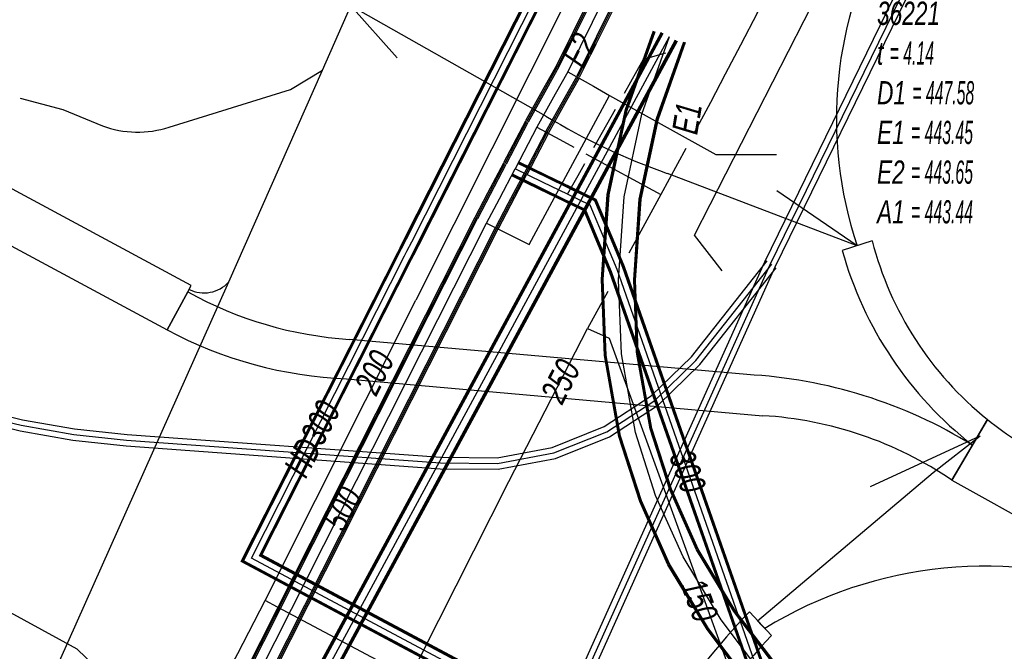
# Model space of a CAD drawing. Header units: metres. Extents: x 2695563 to 2696938, y 1260544 to 1262032.
# Tile 102 of 256: x 2696334 to 2696355, y 1260726 to 1260740. Entities that reach past the tile are written whole.
import ezdxf

# ---------------------------------------------------------------- set-up
doc = ezdxf.new("R2010")
doc.units = ezdxf.units.M
doc.linetypes.add('AUSGEZOGEN', pattern=[0])
for name, color, linetype in [('AW_LK_Ein-Auslauftext', 24, 'AUSGEZOGEN'), ('AW_LK_Haltung', 24, 'AUSGEZOGEN'), ('AW_LK_Normschacht Text', 24, 'AUSGEZOGEN'), ('EW_LK_Trasseabs', 1, 'AUSGEZOGEN'), ('EW_LK_Trasserand', 1, 'AUSGEZOGEN'), ('FM_LK_SW_TRASSEKANTE', 94, 'AUSGEZOGEN'), ('GA_LK_Leitung', 32, 'AUSGEZOGEN'), ('GA_LK_Leitung_Text', 32, 'AUSGEZOGEN'), ('TV_LK_LEITUNG', 92, 'AUSGEZOGEN'), ('WA_LK_Leitung', 171, 'AUSGEZOGEN'), ('WA_LK_Leitung_Text', 171, 'AUSGEZOGEN')]:
    doc.layers.add(name, color=color, linetype=linetype)
doc.styles.add('ARIAL', font='arial.ttf')
pattern_1 = [(0, (2708005, 1273150), (6075, 6075), [6075, -6075]), (90, (2708005, 1273150), (-6075, 6075), [6075, -6075])]

# ---------------------------------------------------------------- blocks, each defined once
blk = doc.blocks.new('COMPLEXOBJECT_1670')
at = {"layer": 'EW_LK_Trasserand', "color": 1, "linetype": 'AUSGEZOGEN', "transparency": 33554687}
for p, q in [((6336.263, 10733.791), (6335.814, 10732.968)), ((6348.395, 10731.996), (6339.771, 10732.76)), ((6339.71, 10731.906), (6348.74, 10731.103)), ((6352.844, 10729.703), (6353.29, 10730.466))]:
    blk.add_line(p, q, dxfattribs=at)
for centre, radius, start, end in [((6340.325, 10741.127), 8.385, 241.0289, 266.215), ((6340.06, 10740.868), 8.969, 241.7421, 267.7626), ((6347.84, 10721.624), 10.387, 58.3496, 86.9357), ((6348.265, 10722.995), 8.122, 55.6814, 86.6465)]:
    blk.add_arc(centre, radius, start, end, dxfattribs=at)
blk = doc.blocks.new('COMPLEXOBJECT_1671')
at = {"layer": 'EW_LK_Trasserand', "color": 1, "linetype": 'AUSGEZOGEN', "transparency": 33554687}
for p, q in [((6351.116, 10734.901), (6350.467, 10734.69)), ((6353.29, 10730.466), (6353.616, 10731.023))]:
    blk.add_line(p, q, dxfattribs=at)
for centre, radius, start, end in [((6358.236, 10736.746), 7.356, 194.5299, 231.0868), ((6358.323, 10736.885), 8.157, 195.6111, 231.9004)]:
    blk.add_arc(centre, radius, start, end, dxfattribs=at)
blk = doc.blocks.new('COMPLEXOBJECT_1681')
at = {"layer": 'EW_LK_Trasserand', "color": 1, "linetype": 'AUSGEZOGEN', "transparency": 33554687}
blk.add_lwpolyline([(6353.616, 10731.023), (6352.844, 10729.703), (6356.853, 10727.472), (6357.543, 10728.713), (6354.297, 10730.535)], dxfattribs=at)
blk.add_arc((6358.242, 10736.76), 7.37, 231.1165, 237.6333, dxfattribs=at)
blk = doc.blocks.new('COMPLEXOBJECT_1683')
at = {"layer": 'EW_LK_Trasserand', "color": 1, "linetype": 'AUSGEZOGEN', "transparency": 33554687}
for p, q in [((6348.928, 10726.33), (6348.451, 10726.844)), ((6346.631, 10724.533), (6343.381, 10719.422)), ((6343.571, 10718.574), (6347.028, 10723.929)), ((6342.032, 10717.947), (6340.47, 10716.567)), ((6339.453, 10715.465), (6340.043, 10715.065))]:
    blk.add_line(p, q, dxfattribs=at)
blk.add_lwpolyline([(6340.924, 10716.017), (6342.333, 10717.262), (6342.504, 10717.413)], dxfattribs=at)
for centre, radius, start, end in [((6359.497, 10716.273), 15.289, 136.258, 147.2985), ((6364.625, 10711.956), 21.284, 137.5195, 145.7688), ((6335.395, 10725.371), 9.958, 311.7945, 323.3149), ((6337.751, 10722.852), 7.224, 311.1499, 323.6819), ((6343.275, 10712.958), 4.57, 127.8549, 146.7393), ((6343.243, 10712.988), 3.815, 127.4297, 147.0067)]:
    blk.add_arc(centre, radius, start, end, dxfattribs=at)
blk = doc.blocks.new('COMPLEXOBJECT_1992')
at = {"layer": 'EW_LK_Trasseabs', "color": 1, "linetype": 'AUSGEZOGEN', "transparency": 33554687}
blk.add_line((6333.549, 10737.755), (6334.408, 10737.397), dxfattribs=at)
blk.add_arc((6335.17, 10739.505), 2.241, 250.1349, 287.8063, dxfattribs=at)
blk = doc.blocks.new('COMPLEXOBJECT_2070')
at = {"layer": 'EW_LK_Trasseabs', "color": 1, "linetype": 'AUSGEZOGEN', "transparency": 33554687}
for p, q in [((6344.034, 10737.611), (6339.802, 10740.007)), ((6350.792, 10734.796), (6346.67, 10736.367))]:
    blk.add_line(p, q, dxfattribs=at)
blk.add_arc((6351.367, 10749.735), 14.169, 238.8322, 250.64, dxfattribs=at)
blk = doc.blocks.new('COMPLEXOBJECT_2072')
at = {"layer": 'EW_LK_Trasseabs', "color": 1, "linetype": 'AUSGEZOGEN', "transparency": 33554687}
blk.add_line((6351.498, 10741.883), (6353.933, 10746.504), dxfattribs=at)
blk.add_arc((6358.992, 10737.558), 8.653, 150.0093, 198.6127, dxfattribs=at)

msp = doc.modelspace()

# ---------------------------------------------------------------- hatches: boundary and pattern name
at = {"layer": 'EW_LK_Trasserand', "lineweight": 18, "transparency": 33554687}
h = msp.add_hatch(dxfattribs=at)
h.set_pattern_fill('MUSTER', color=1, scale=6075, style=0, pattern_type=2)
h.set_pattern_definition(pattern_1)
h.paths.add_polyline_path([(2696331.379, 1260736.936), (2696330.855, 1260735.97), (2696336.784, 1260732.778), (2696337.233, 1260733.601), (2696337.308, 1260733.745)], flags=0)
h = msp.add_hatch(dxfattribs=at)
h.set_pattern_fill('MUSTER', color=1, scale=6075, style=0, pattern_type=2)
h.set_pattern_definition(pattern_1)
h.paths.add_polyline_path([(2696352.086, 1260734.711), (2696351.437, 1260734.5), (2696351.483, 1260734.34), (2696351.533, 1260734.181), (2696351.586, 1260734.023), (2696351.642, 1260733.866), (2696351.702, 1260733.71), (2696351.764, 1260733.556), (2696351.83, 1260733.403), (2696351.899, 1260733.251), (2696351.971, 1260733.101), (2696352.046, 1260732.952), (2696352.124, 1260732.804), (2696352.205, 1260732.659), (2696352.289, 1260732.515), (2696352.376, 1260732.373), (2696352.465, 1260732.232), (2696352.558, 1260732.094), (2696352.653, 1260731.957), (2696352.752, 1260731.822), (2696352.852, 1260731.69), (2696352.956, 1260731.559), (2696353.062, 1260731.431), (2696353.171, 1260731.305), (2696353.283, 1260731.181), (2696353.396, 1260731.059), (2696353.513, 1260730.94), (2696353.632, 1260730.823), (2696353.753, 1260730.708), (2696353.876, 1260730.596), (2696354.002, 1260730.487), (2696354.13, 1260730.38), (2696354.26, 1260730.276), (2696354.586, 1260730.833), (2696354.469, 1260730.929), (2696354.354, 1260731.028), (2696354.242, 1260731.129), (2696354.131, 1260731.232), (2696354.022, 1260731.338), (2696353.916, 1260731.446), (2696353.812, 1260731.556), (2696353.71, 1260731.668), (2696353.611, 1260731.782), (2696353.514, 1260731.898), (2696353.419, 1260732.016), (2696353.327, 1260732.136), (2696353.237, 1260732.258), (2696353.15, 1260732.382), (2696353.065, 1260732.507), (2696352.983, 1260732.635), (2696352.904, 1260732.764), (2696352.827, 1260732.894), (2696352.753, 1260733.026), (2696352.682, 1260733.16), (2696352.613, 1260733.295), (2696352.548, 1260733.431), (2696352.485, 1260733.569), (2696352.425, 1260733.708), (2696352.368, 1260733.848), (2696352.313, 1260733.989), (2696352.262, 1260734.132), (2696352.213, 1260734.275), (2696352.168, 1260734.42), (2696352.125, 1260734.565)], flags=0)
h = msp.add_hatch(dxfattribs=at)
h.set_pattern_fill('MUSTER', color=1, scale=6075, style=0, pattern_type=2)
h.set_pattern_definition(pattern_1)
h.paths.add_polyline_path([(2696349.365, 1260731.806), (2696340.741, 1260732.57), (2696340.622, 1260732.579), (2696340.504, 1260732.589), (2696340.386, 1260732.601), (2696340.268, 1260732.615), (2696340.15, 1260732.63), (2696340.032, 1260732.647), (2696339.915, 1260732.666), (2696339.797, 1260732.686), (2696339.681, 1260732.708), (2696339.564, 1260732.732), (2696339.448, 1260732.758), (2696339.332, 1260732.785), (2696339.217, 1260732.813), (2696339.102, 1260732.843), (2696338.987, 1260732.875), (2696338.873, 1260732.909), (2696338.76, 1260732.944), (2696338.646, 1260732.981), (2696338.534, 1260733.019), (2696338.422, 1260733.059), (2696338.311, 1260733.101), (2696338.2, 1260733.144), (2696338.09, 1260733.188), (2696337.98, 1260733.235), (2696337.871, 1260733.282), (2696337.763, 1260733.332), (2696337.655, 1260733.383), (2696337.549, 1260733.435), (2696337.443, 1260733.489), (2696337.337, 1260733.544), (2696337.233, 1260733.601), (2696336.784, 1260732.778), (2696336.9, 1260732.717), (2696337.017, 1260732.657), (2696337.135, 1260732.599), (2696337.254, 1260732.543), (2696337.374, 1260732.488), (2696337.494, 1260732.436), (2696337.615, 1260732.385), (2696337.737, 1260732.336), (2696337.859, 1260732.288), (2696337.983, 1260732.243), (2696338.107, 1260732.199), (2696338.231, 1260732.157), (2696338.356, 1260732.117), (2696338.482, 1260732.079), (2696338.608, 1260732.042), (2696338.735, 1260732.008), (2696338.862, 1260731.975), (2696338.99, 1260731.944), (2696339.118, 1260731.915), (2696339.247, 1260731.888), (2696339.376, 1260731.863), (2696339.505, 1260731.84), (2696339.634, 1260731.818), (2696339.764, 1260731.799), (2696339.895, 1260731.781), (2696340.025, 1260731.766), (2696340.156, 1260731.752), (2696340.287, 1260731.74), (2696340.418, 1260731.73), (2696340.549, 1260731.722), (2696340.68, 1260731.716), (2696349.71, 1260730.913), (2696349.851, 1260730.903), (2696349.992, 1260730.892), (2696350.133, 1260730.877), (2696350.274, 1260730.86), (2696350.414, 1260730.841), (2696350.554, 1260730.819), (2696350.693, 1260730.795), (2696350.833, 1260730.768), (2696350.971, 1260730.739), (2696351.109, 1260730.708), (2696351.247, 1260730.674), (2696351.384, 1260730.638), (2696351.52, 1260730.599), (2696351.655, 1260730.558), (2696351.79, 1260730.515), (2696351.924, 1260730.469), (2696352.057, 1260730.421), (2696352.19, 1260730.37), (2696352.321, 1260730.318), (2696352.452, 1260730.263), (2696352.581, 1260730.206), (2696352.71, 1260730.146), (2696352.837, 1260730.084), (2696352.963, 1260730.021), (2696353.089, 1260729.954), (2696353.213, 1260729.886), (2696353.335, 1260729.816), (2696353.457, 1260729.743), (2696353.577, 1260729.669), (2696353.696, 1260729.592), (2696353.814, 1260729.513), (2696354.26, 1260730.276), (2696354.117, 1260730.363), (2696353.973, 1260730.447), (2696353.827, 1260730.529), (2696353.68, 1260730.608), (2696353.532, 1260730.686), (2696353.382, 1260730.76), (2696353.231, 1260730.833), (2696353.08, 1260730.903), (2696352.927, 1260730.97), (2696352.773, 1260731.035), (2696352.618, 1260731.098), (2696352.462, 1260731.158), (2696352.305, 1260731.215), (2696352.147, 1260731.27), (2696351.988, 1260731.323), (2696351.829, 1260731.372), (2696351.668, 1260731.42), (2696351.507, 1260731.464), (2696351.345, 1260731.507), (2696351.183, 1260731.546), (2696351.02, 1260731.583), (2696350.856, 1260731.617), (2696350.692, 1260731.649), (2696350.527, 1260731.678), (2696350.362, 1260731.704), (2696350.197, 1260731.728), (2696350.031, 1260731.749), (2696349.865, 1260731.767), (2696349.699, 1260731.783), (2696349.532, 1260731.796)], flags=0)
h = msp.add_hatch(dxfattribs=at)
h.set_pattern_fill('MUSTER', color=1, scale=6075, style=0, pattern_type=2)
h.set_pattern_definition(pattern_1)
h.paths.add_polyline_path([(2696355.267, 1260730.345), (2696355.244, 1260730.36), (2696355.221, 1260730.374), (2696355.199, 1260730.389), (2696355.176, 1260730.404), (2696355.153, 1260730.418), (2696355.131, 1260730.433), (2696355.108, 1260730.448), (2696355.086, 1260730.463), (2696355.064, 1260730.479), (2696355.041, 1260730.494), (2696355.019, 1260730.509), (2696354.997, 1260730.525), (2696354.975, 1260730.54), (2696354.953, 1260730.556), (2696354.931, 1260730.571), (2696354.909, 1260730.587), (2696354.887, 1260730.603), (2696354.865, 1260730.619), (2696354.843, 1260730.635), (2696354.821, 1260730.651), (2696354.8, 1260730.667), (2696354.778, 1260730.683), (2696354.756, 1260730.7), (2696354.735, 1260730.716), (2696354.713, 1260730.733), (2696354.692, 1260730.749), (2696354.671, 1260730.766), (2696354.649, 1260730.782), (2696354.628, 1260730.799), (2696354.607, 1260730.816), (2696354.586, 1260730.833), (2696353.814, 1260729.513), (2696357.823, 1260727.282), (2696358.513, 1260728.523)], flags=0)
h = msp.add_hatch(dxfattribs=at)
h.set_pattern_fill('MUSTER', color=1, scale=6075, style=0, pattern_type=2)
h.set_pattern_definition(pattern_1)
h.paths.add_polyline_path([(2696344.541, 1260718.384), (2696347.998, 1260723.739), (2696348.054, 1260723.821), (2696348.11, 1260723.902), (2696348.167, 1260723.983), (2696348.223, 1260724.064), (2696348.281, 1260724.144), (2696348.338, 1260724.225), (2696348.396, 1260724.305), (2696348.455, 1260724.384), (2696348.514, 1260724.464), (2696348.573, 1260724.543), (2696348.632, 1260724.622), (2696348.692, 1260724.701), (2696348.753, 1260724.779), (2696348.813, 1260724.857), (2696348.874, 1260724.935), (2696348.935, 1260725.012), (2696348.997, 1260725.09), (2696349.059, 1260725.167), (2696349.122, 1260725.243), (2696349.184, 1260725.32), (2696349.248, 1260725.396), (2696349.311, 1260725.471), (2696349.375, 1260725.547), (2696349.439, 1260725.622), (2696349.504, 1260725.697), (2696349.568, 1260725.772), (2696349.634, 1260725.846), (2696349.699, 1260725.92), (2696349.765, 1260725.994), (2696349.831, 1260726.067), (2696349.898, 1260726.14), (2696349.421, 1260726.654), (2696349.356, 1260726.585), (2696349.29, 1260726.516), (2696349.226, 1260726.446), (2696349.162, 1260726.376), (2696349.098, 1260726.306), (2696349.035, 1260726.235), (2696348.972, 1260726.164), (2696348.909, 1260726.092), (2696348.847, 1260726.02), (2696348.786, 1260725.947), (2696348.725, 1260725.875), (2696348.664, 1260725.801), (2696348.604, 1260725.728), (2696348.544, 1260725.654), (2696348.485, 1260725.58), (2696348.426, 1260725.505), (2696348.368, 1260725.43), (2696348.31, 1260725.355), (2696348.252, 1260725.279), (2696348.195, 1260725.203), (2696348.139, 1260725.126), (2696348.083, 1260725.049), (2696348.027, 1260724.972), (2696347.972, 1260724.895), (2696347.918, 1260724.817), (2696347.864, 1260724.739), (2696347.81, 1260724.66), (2696347.757, 1260724.581), (2696347.705, 1260724.502), (2696347.653, 1260724.423), (2696347.601, 1260724.343), (2696344.351, 1260719.232), (2696344.312, 1260719.18), (2696344.273, 1260719.129), (2696344.234, 1260719.078), (2696344.194, 1260719.027), (2696344.154, 1260718.976), (2696344.113, 1260718.926), (2696344.073, 1260718.876), (2696344.032, 1260718.826), (2696343.99, 1260718.776), (2696343.949, 1260718.727), (2696343.907, 1260718.678), (2696343.864, 1260718.629), (2696343.822, 1260718.581), (2696343.779, 1260718.532), (2696343.735, 1260718.484), (2696343.692, 1260718.437), (2696343.648, 1260718.389), (2696343.604, 1260718.342), (2696343.559, 1260718.295), (2696343.514, 1260718.249), (2696343.469, 1260718.203), (2696343.424, 1260718.157), (2696343.378, 1260718.111), (2696343.332, 1260718.066), (2696343.286, 1260718.021), (2696343.239, 1260717.976), (2696343.192, 1260717.932), (2696343.145, 1260717.888), (2696343.098, 1260717.844), (2696343.05, 1260717.8), (2696343.002, 1260717.757), (2696341.44, 1260716.377), (2696341.402, 1260716.347), (2696341.364, 1260716.317), (2696341.326, 1260716.286), (2696341.289, 1260716.254), (2696341.252, 1260716.223), (2696341.216, 1260716.191), (2696341.179, 1260716.158), (2696341.144, 1260716.126), (2696341.108, 1260716.093), (2696341.073, 1260716.059), (2696341.038, 1260716.025), (2696341.004, 1260715.991), (2696340.97, 1260715.956), (2696340.936, 1260715.921), (2696340.903, 1260715.886), (2696340.87, 1260715.85), (2696340.837, 1260715.814), (2696340.805, 1260715.778), (2696340.773, 1260715.741), (2696340.742, 1260715.704), (2696340.711, 1260715.666), (2696340.68, 1260715.629), (2696340.65, 1260715.591), (2696340.62, 1260715.552), (2696340.591, 1260715.514), (2696340.562, 1260715.475), (2696340.533, 1260715.435), (2696340.505, 1260715.396), (2696340.477, 1260715.356), (2696340.45, 1260715.315), (2696340.423, 1260715.275), (2696341.013, 1260714.875), (2696341.036, 1260714.91), (2696341.06, 1260714.945), (2696341.083, 1260714.98), (2696341.108, 1260715.014), (2696341.132, 1260715.048), (2696341.157, 1260715.082), (2696341.183, 1260715.115), (2696341.208, 1260715.149), (2696341.234, 1260715.182), (2696341.261, 1260715.214), (2696341.288, 1260715.247), (2696341.315, 1260715.279), (2696341.342, 1260715.311), (2696341.37, 1260715.342), (2696341.399, 1260715.373), (2696341.427, 1260715.404), (2696341.456, 1260715.435), (2696341.485, 1260715.465), (2696341.515, 1260715.495), (2696341.545, 1260715.524), (2696341.575, 1260715.554), (2696341.605, 1260715.582), (2696341.636, 1260715.611), (2696341.667, 1260715.639), (2696341.699, 1260715.667), (2696341.731, 1260715.695), (2696341.763, 1260715.722), (2696341.795, 1260715.749), (2696341.828, 1260715.775), (2696341.861, 1260715.801), (2696341.894, 1260715.827), (2696343.303, 1260717.072), (2696343.474, 1260717.223), (2696343.512, 1260717.257), (2696343.55, 1260717.291), (2696343.588, 1260717.325), (2696343.626, 1260717.359), (2696343.663, 1260717.394), (2696343.7, 1260717.429), (2696343.737, 1260717.464), (2696343.773, 1260717.5), (2696343.81, 1260717.536), (2696343.846, 1260717.572), (2696343.881, 1260717.608), (2696343.917, 1260717.644), (2696343.952, 1260717.681), (2696343.987, 1260717.718), (2696344.022, 1260717.756), (2696344.056, 1260717.793), (2696344.091, 1260717.831), (2696344.125, 1260717.869), (2696344.158, 1260717.907), (2696344.192, 1260717.946), (2696344.225, 1260717.984), (2696344.258, 1260718.023), (2696344.29, 1260718.062), (2696344.323, 1260718.102), (2696344.355, 1260718.142), (2696344.386, 1260718.181), (2696344.418, 1260718.221), (2696344.449, 1260718.262), (2696344.48, 1260718.302), (2696344.511, 1260718.343)], flags=0)

# ---------------------------------------------------------------- linework, layer by layer
at = {"layer": 'AW_LK_Haltung', "linetype": 'AUSGEZOGEN', "transparency": 33554687}
for p, q in [((2696337.799, 1260721.266), (2696347.512, 1260739.242)), ((2696337.819, 1260721.255), (2696347.532, 1260739.231)), ((2696337.84, 1260721.244), (2696347.552, 1260739.22)), ((2696346.733, 1260737.562), (2696347.338, 1260739.271)), ((2696346.752, 1260737.557), (2696347.356, 1260739.265)), ((2696346.77, 1260737.551), (2696347.375, 1260739.258)), ((2696338.108, 1260721.102), (2696347.82, 1260739.076)), ((2696338.129, 1260721.091), (2696347.84, 1260739.065)), ((2696338.149, 1260721.08), (2696347.86, 1260739.054)), ((2696347.408, 1260737.371), (2696347.997, 1260739.038)), ((2696347.426, 1260737.365), (2696348.016, 1260739.031)), ((2696347.445, 1260737.36), (2696348.034, 1260739.025)), ((2696346.336, 1260735.718), (2696346.733, 1260737.562)), ((2696346.356, 1260735.715), (2696346.752, 1260737.557)), ((2696346.375, 1260735.712), (2696346.77, 1260737.551)), ((2696347.031, 1260735.62), (2696347.408, 1260737.371)), ((2696347.05, 1260735.617), (2696347.426, 1260737.365)), ((2696347.07, 1260735.614), (2696347.445, 1260737.36)), ((2696346.211, 1260733.873), (2696346.336, 1260735.718)), ((2696346.231, 1260733.872), (2696346.356, 1260735.715)), ((2696346.25, 1260733.872), (2696346.375, 1260735.712)), ((2696346.912, 1260733.862), (2696347.031, 1260735.62)), ((2696346.931, 1260733.862), (2696347.05, 1260735.617)), ((2696346.951, 1260733.861), (2696347.07, 1260735.614)), ((2696346.274, 1260732.218), (2696346.211, 1260733.873)), ((2696346.293, 1260732.22), (2696346.231, 1260733.872)), ((2696346.313, 1260732.222), (2696346.25, 1260733.872)), ((2696346.971, 1260732.294), (2696346.912, 1260733.862)), ((2696346.991, 1260732.296), (2696346.931, 1260733.862)), ((2696347.01, 1260732.298), (2696346.951, 1260733.861)), ((2696346.589, 1260730.458), (2696346.274, 1260732.218)), ((2696346.608, 1260730.462), (2696346.293, 1260732.22)), ((2696346.627, 1260730.467), (2696346.313, 1260732.222)), ((2696347.269, 1260730.627), (2696346.971, 1260732.294)), ((2696347.288, 1260730.632), (2696346.991, 1260732.296)), ((2696347.307, 1260730.636), (2696347.01, 1260732.298)), ((2696347.695, 1260729.301), (2696347.269, 1260730.627)), ((2696347.713, 1260729.308), (2696347.288, 1260730.632)), ((2696347.732, 1260729.315), (2696347.307, 1260730.636)), ((2696347.04, 1260729.051), (2696346.589, 1260730.458)), ((2696347.059, 1260729.058), (2696346.608, 1260730.462)), ((2696347.077, 1260729.065), (2696346.627, 1260730.467)), ((2696348.274, 1260727.999), (2696347.695, 1260729.301)), ((2696348.292, 1260728.008), (2696347.713, 1260729.308)), ((2696348.309, 1260728.017), (2696347.732, 1260729.315)), ((2696347.653, 1260727.675), (2696347.04, 1260729.051)), ((2696347.67, 1260727.684), (2696347.059, 1260729.058)), ((2696347.688, 1260727.693), (2696347.077, 1260729.065)), ((2696349.083, 1260726.662), (2696348.274, 1260727.999)), ((2696349.099, 1260726.673), (2696348.292, 1260728.008)), ((2696349.115, 1260726.684), (2696348.309, 1260728.017)), ((2696348.503, 1260726.268), (2696347.653, 1260727.675)), ((2696348.519, 1260726.279), (2696347.67, 1260727.684)), ((2696348.535, 1260726.29), (2696347.688, 1260727.693)), ((2696350.015, 1260725.429), (2696349.083, 1260726.662)), ((2696350.029, 1260725.442), (2696349.099, 1260726.673)), ((2696350.044, 1260725.455), (2696349.115, 1260726.684)), ((2696349.488, 1260724.965), (2696348.503, 1260726.268)), ((2696349.503, 1260724.978), (2696348.519, 1260726.279)), ((2696349.517, 1260724.991), (2696348.535, 1260726.29))]:
    msp.add_line(p, q, dxfattribs=at)
at = {"layer": 'AW_LK_Haltung', "color": 255, "transparency": 33554687}
for p, q in [((2696337.974, 1260721.173), (2696347.686, 1260739.148)), ((2696347.089, 1260737.461), (2696347.686, 1260739.148)), ((2696346.703, 1260735.666), (2696347.089, 1260737.461)), ((2696346.581, 1260733.867), (2696346.703, 1260735.666)), ((2696346.642, 1260732.258), (2696346.581, 1260733.867)), ((2696346.948, 1260730.547), (2696346.642, 1260732.258)), ((2696347.386, 1260729.183), (2696346.948, 1260730.547)), ((2696347.981, 1260727.846), (2696347.386, 1260729.183)), ((2696348.809, 1260726.476), (2696347.981, 1260727.846)), ((2696349.766, 1260725.21), (2696348.809, 1260726.476))]:
    msp.add_line(p, q, dxfattribs=at)
at = {"layer": 'AW_LK_Haltung', "color": 24, "linetype": 'AUSGEZOGEN', "transparency": 33554687}
msp.add_lwpolyline([(2696348.829, 1260734.061), (2696348.233, 1260734.834), (2696356.728, 1260751.501)], dxfattribs=at)
at = {"layer": 'EW_LK_Trasseabs', "color": 1, "linetype": 'AUSGEZOGEN', "transparency": 33554687}
for p, q in [((2696340.153, 1260738.416), (2696340.772, 1260739.817)), ((2696341.778, 1260738.685), (2696340.772, 1260739.817)), ((2696338.124, 1260733.819), (2696340.153, 1260738.416)), ((2696333.593, 1260737.808), (2696334.519, 1260737.565)), ((2696351.762, 1260734.606), (2696350.016, 1260735.796)), ((2696352.047, 1260729.378), (2696354.429, 1260730.478)), ((2696353.408, 1260729.679), (2696354.429, 1260730.478)), ((2696349.6, 1260726.459), (2696353.408, 1260729.679)), ((2696349.676, 1260726.373), (2696349.6, 1260726.459)), ((2696349.676, 1260726.373), (2696349.758, 1260726.291))]:
    msp.add_line(p, q, dxfattribs=at)
for points in [[(2696336.825, 1260737.181), (2696339.464, 1260738), (2696340.153, 1260738.416)], [(2696333.456, 1260723.484), (2696334.45, 1260725.584), (2696338.124, 1260733.819)]]:
    msp.add_lwpolyline(points, dxfattribs=at)
for centre, radius, start, end in [((2696337.582, 1260734.316), 0.735, 244.075, 317.4448), ((2696354.544, 1260718.501), 9.143, 69.7436, 121.562)]:
    msp.add_arc(centre, radius, start, end, dxfattribs=at)
at = {"layer": 'EW_LK_Trasserand', "color": 1, "linetype": 'AUSGEZOGEN', "transparency": 33554687}
msp.add_lwpolyline([(2696331.379, 1260736.936), (2696330.855, 1260735.97), (2696336.784, 1260732.778), (2696337.233, 1260733.601), (2696337.308, 1260733.745), (2696331.379, 1260736.936)], close=True, dxfattribs=at)
at = {"layer": 'FM_LK_SW_TRASSEKANTE', "linetype": 'AUSGEZOGEN', "transparency": 33554687}
for p, q in [((2696349.757, 1260734.253), (2696353.956, 1260742.869)), ((2696349.983, 1260734.147), (2696354.18, 1260742.759)), ((2696340.978, 1260714.724), (2696349.757, 1260734.253)), ((2696348.162, 1260732.194), (2696349.808, 1260734.279)), ((2696341.206, 1260714.622), (2696349.983, 1260734.147)), ((2696348.348, 1260732.026), (2696350.004, 1260734.125)), ((2696347.288, 1260731.342), (2696348.162, 1260732.194)), ((2696347.445, 1260731.146), (2696348.348, 1260732.026)), ((2696346.269, 1260730.678), (2696347.288, 1260731.342)), ((2696332.53, 1260731.101), (2696333.643, 1260730.826)), ((2696346.385, 1260730.455), (2696347.445, 1260731.146)), ((2696332.462, 1260730.861), (2696333.591, 1260730.582)), ((2696333.643, 1260730.826), (2696334.772, 1260730.627)), ((2696334.772, 1260730.627), (2696335.914, 1260730.506)), ((2696345.141, 1260730.225), (2696346.269, 1260730.678)), ((2696333.591, 1260730.582), (2696334.737, 1260730.38)), ((2696335.914, 1260730.506), (2696342.721, 1260730.011)), ((2696345.211, 1260729.983), (2696346.385, 1260730.455)), ((2696334.737, 1260730.38), (2696335.892, 1260730.256)), ((2696335.892, 1260730.256), (2696342.711, 1260729.761)), ((2696343.946, 1260729.999), (2696345.141, 1260730.225)), ((2696342.721, 1260730.011), (2696343.946, 1260729.999)), ((2696343.968, 1260729.749), (2696345.211, 1260729.983)), ((2696342.711, 1260729.761), (2696343.968, 1260729.749))]:
    msp.add_line(p, q, dxfattribs=at)
at = {"layer": 'FM_LK_SW_TRASSEKANTE', "color": 255, "transparency": 33554687}
for p, q in [((2696349.87, 1260734.2), (2696354.068, 1260742.814)), ((2696341.092, 1260714.673), (2696349.87, 1260734.2)), ((2696348.255, 1260732.11), (2696349.906, 1260734.202)), ((2696347.367, 1260731.244), (2696348.255, 1260732.11)), ((2696346.327, 1260730.566), (2696347.367, 1260731.244)), ((2696332.496, 1260730.981), (2696333.617, 1260730.704)), ((2696333.617, 1260730.704), (2696334.755, 1260730.504)), ((2696334.755, 1260730.504), (2696335.903, 1260730.381)), ((2696345.176, 1260730.104), (2696346.327, 1260730.566)), ((2696335.903, 1260730.381), (2696342.716, 1260729.886)), ((2696343.957, 1260729.874), (2696345.176, 1260730.104)), ((2696342.716, 1260729.886), (2696343.957, 1260729.874))]:
    msp.add_line(p, q, dxfattribs=at)
at = {"layer": 'GA_LK_Leitung', "linetype": 'AUSGEZOGEN', "transparency": 33554687}
for p, q in [((2696342.212, 1260734.634), (2696346.129, 1260742.373)), ((2696342.229, 1260734.625), (2696346.154, 1260742.381)), ((2696342.245, 1260734.617), (2696346.178, 1260742.389)), ((2696341.945, 1260734.769), (2696345.73, 1260742.249)), ((2696341.961, 1260734.761), (2696345.754, 1260742.257)), ((2696341.978, 1260734.752), (2696345.779, 1260742.265)), ((2696341.839, 1260734.562), (2696341.945, 1260734.769)), ((2696341.855, 1260734.553), (2696341.961, 1260734.761)), ((2696341.872, 1260734.545), (2696341.978, 1260734.752)), ((2696338.39, 1260727.746), (2696341.788, 1260734.462)), ((2696341.788, 1260734.462), (2696341.838, 1260734.561)), ((2696341.805, 1260734.454), (2696341.855, 1260734.553)), ((2696341.822, 1260734.445), (2696341.872, 1260734.544)), ((2696342.106, 1260734.425), (2696342.212, 1260734.634)), ((2696342.123, 1260734.417), (2696342.229, 1260734.625)), ((2696342.139, 1260734.408), (2696342.245, 1260734.617)), ((2696338.415, 1260727.754), (2696341.805, 1260734.454)), ((2696338.44, 1260727.762), (2696341.822, 1260734.445)), ((2696338.79, 1260727.872), (2696342.056, 1260734.327)), ((2696338.815, 1260727.88), (2696342.073, 1260734.318)), ((2696338.84, 1260727.888), (2696342.09, 1260734.31)), ((2696342.056, 1260734.327), (2696342.106, 1260734.426)), ((2696342.073, 1260734.318), (2696342.123, 1260734.417)), ((2696342.09, 1260734.31), (2696342.14, 1260734.409)), ((2696373.993, 1260709.096), (2696338.79, 1260727.872)), ((2696373.997, 1260709.115), (2696338.815, 1260727.88)), ((2696374.001, 1260709.134), (2696338.84, 1260727.888)), ((2696373.925, 1260708.792), (2696338.39, 1260727.746)), ((2696373.929, 1260708.811), (2696338.415, 1260727.754)), ((2696373.933, 1260708.83), (2696338.44, 1260727.762))]:
    msp.add_line(p, q, dxfattribs=at)
at = {"layer": 'GA_LK_Leitung', "color": 255, "linetype": 'AUSGEZOGEN', "transparency": 33554687}
for p, q in [((2696342.095, 1260734.693), (2696345.954, 1260742.319)), ((2696341.989, 1260734.485), (2696342.095, 1260734.693)), ((2696341.939, 1260734.386), (2696341.989, 1260734.485)), ((2696338.615, 1260727.817), (2696341.939, 1260734.386)), ((2696373.963, 1260708.963), (2696338.615, 1260727.817))]:
    msp.add_line(p, q, dxfattribs=at)
at = {"layer": 'GA_LK_Leitung', "color": 32, "linetype": 'AUSGEZOGEN', "transparency": 33554687}
for p in [(2696346.189, 1260741.419), (2696338.91, 1260726.897)]:
    msp.add_line(p, (2696342.183, 1260733.426), dxfattribs=at)
for points in [[(2696472.06, 1260731.059), (2696412.35, 1260714.68), (2696409.392, 1260713.831), (2696392.357, 1260709.276), (2696373.88, 1260708.356), (2696359.308, 1260716.086), (2696358.798, 1260716.357), (2696358.261, 1260716.642), (2696354.55, 1260718.61), (2696351.53, 1260720.18), (2696339.181, 1260726.752), (2696338.91, 1260726.897)], [(2696335.273, 1260719.91), (2696336.061, 1260721.472), (2696338.175, 1260725.476), (2696338.32, 1260725.75), (2696338.91, 1260726.897)]]:
    msp.add_lwpolyline(points, dxfattribs=at)
at = {"layer": 'TV_LK_LEITUNG', "color": 92, "linetype": 'AUSGEZOGEN', "transparency": 33554687}
msp.add_lwpolyline([(2696232.515, 1260783.301), (2696233.724, 1260782.455), (2696241.25, 1260777.185), (2696289.293, 1260750.789), (2696334.823, 1260725.848), (2696342.548, 1260718.394), (2696338.789, 1260710.585), (2696331.289, 1260697.324), (2696325.628, 1260686.061), (2696334.387, 1260681.552)], dxfattribs=at)
at = {"layer": 'WA_LK_Leitung', "linetype": 'AUSGEZOGEN', "transparency": 33554687}
for p, q in [((2696346.429, 1260740.939), (2696345.225, 1260738.508)), ((2696346.457, 1260740.925), (2696345.253, 1260738.494)), ((2696346.485, 1260740.911), (2696345.281, 1260738.48)), ((2696346.877, 1260740.717), (2696345.673, 1260738.286)), ((2696346.905, 1260740.703), (2696345.701, 1260738.272)), ((2696346.933, 1260740.689), (2696345.729, 1260738.258)), ((2696345.231, 1260738.52), (2696344.96, 1260738.035)), ((2696345.259, 1260738.505), (2696344.988, 1260738.02)), ((2696345.286, 1260738.49), (2696345.015, 1260738.005)), ((2696345.668, 1260738.276), (2696345.397, 1260737.791)), ((2696345.695, 1260738.261), (2696345.424, 1260737.776)), ((2696345.723, 1260738.246), (2696345.452, 1260737.761)), ((2696344.96, 1260738.035), (2696344.562, 1260737.321)), ((2696344.988, 1260738.02), (2696344.59, 1260737.306)), ((2696345.015, 1260738.005), (2696344.617, 1260737.291)), ((2696345.397, 1260737.791), (2696344.999, 1260737.077)), ((2696345.424, 1260737.776), (2696345.026, 1260737.062)), ((2696345.452, 1260737.761), (2696345.054, 1260737.047)), ((2696344.558, 1260737.314), (2696344.087, 1260736.406)), ((2696344.586, 1260737.299), (2696344.115, 1260736.391)), ((2696344.614, 1260737.285), (2696344.143, 1260736.377)), ((2696345.002, 1260737.083), (2696344.531, 1260736.175)), ((2696345.03, 1260737.069), (2696344.559, 1260736.161)), ((2696345.058, 1260737.054), (2696344.587, 1260736.146)), ((2696343.746, 1260735.757), (2696344.088, 1260736.407)), ((2696343.774, 1260735.742), (2696344.116, 1260736.392)), ((2696343.801, 1260735.728), (2696344.143, 1260736.378)), ((2696345.002, 1260736.099), (2696344.394, 1260736.394)), ((2696345.011, 1260736.116), (2696344.402, 1260736.411)), ((2696345.019, 1260736.133), (2696344.411, 1260736.428)), ((2696344.189, 1260735.524), (2696344.531, 1260736.174)), ((2696344.216, 1260735.51), (2696344.558, 1260736.16)), ((2696344.244, 1260735.495), (2696344.586, 1260736.145)), ((2696344.871, 1260735.829), (2696344.263, 1260736.124)), ((2696344.879, 1260735.846), (2696344.272, 1260736.141)), ((2696344.888, 1260735.863), (2696344.28, 1260736.158)), ((2696345.53, 1260735.842), (2696345.002, 1260736.099)), ((2696345.539, 1260735.859), (2696345.011, 1260736.116)), ((2696345.547, 1260735.876), (2696345.019, 1260736.133)), ((2696343.469, 1260735.229), (2696343.746, 1260735.757)), ((2696343.497, 1260735.214), (2696343.774, 1260735.742)), ((2696345.399, 1260735.572), (2696344.871, 1260735.829)), ((2696345.407, 1260735.589), (2696344.879, 1260735.846)), ((2696345.416, 1260735.606), (2696344.888, 1260735.863)), ((2696346.067, 1260735.581), (2696345.53, 1260735.842)), ((2696346.081, 1260735.595), (2696345.539, 1260735.859)), ((2696346.096, 1260735.609), (2696345.547, 1260735.876)), ((2696343.524, 1260735.2), (2696343.801, 1260735.728)), ((2696343.912, 1260734.996), (2696344.189, 1260735.524)), ((2696345.834, 1260735.361), (2696345.399, 1260735.572)), ((2696345.849, 1260735.375), (2696345.407, 1260735.589)), ((2696345.863, 1260735.389), (2696345.416, 1260735.606)), ((2696346.426, 1260734.724), (2696346.067, 1260735.581)), ((2696346.443, 1260734.731), (2696346.081, 1260735.595)), ((2696346.461, 1260734.738), (2696346.096, 1260735.609)), ((2696343.939, 1260734.982), (2696344.216, 1260735.51)), ((2696343.967, 1260734.967), (2696344.244, 1260735.495)), ((2696346.149, 1260734.608), (2696345.834, 1260735.361)), ((2696346.167, 1260734.615), (2696345.849, 1260735.375)), ((2696346.184, 1260734.622), (2696345.863, 1260735.389)), ((2696333.818, 1260716.115), (2696343.467, 1260735.225)), ((2696333.846, 1260716.101), (2696343.495, 1260735.211)), ((2696333.874, 1260716.087), (2696343.523, 1260735.197)), ((2696334.264, 1260715.889), (2696343.913, 1260734.999)), ((2696334.292, 1260715.875), (2696343.941, 1260734.985)), ((2696334.32, 1260715.861), (2696343.969, 1260734.971)), ((2696346.673, 1260734.135), (2696346.426, 1260734.724)), ((2696346.69, 1260734.142), (2696346.443, 1260734.731)), ((2696346.708, 1260734.149), (2696346.461, 1260734.738)), ((2696346.392, 1260734.027), (2696346.149, 1260734.608)), ((2696346.41, 1260734.034), (2696346.167, 1260734.615)), ((2696346.427, 1260734.041), (2696346.184, 1260734.622)), ((2696350.597, 1260722.016), (2696346.392, 1260734.027)), ((2696350.612, 1260722.03), (2696346.41, 1260734.034)), ((2696350.628, 1260722.043), (2696346.427, 1260734.041)), ((2696350.84, 1260722.229), (2696346.673, 1260734.135)), ((2696350.856, 1260722.242), (2696346.69, 1260734.142)), ((2696350.871, 1260722.256), (2696346.708, 1260734.149))]:
    msp.add_line(p, q, dxfattribs=at)
at = {"layer": 'WA_LK_Leitung', "color": 255, "linetype": 'AUSGEZOGEN', "transparency": 33554687}
for p, q in [((2696346.681, 1260740.814), (2696345.477, 1260738.383)), ((2696345.477, 1260738.383), (2696345.206, 1260737.898)), ((2696345.206, 1260737.898), (2696344.808, 1260737.184)), ((2696344.808, 1260737.184), (2696344.337, 1260736.276)), ((2696343.995, 1260735.626), (2696344.337, 1260736.276)), ((2696344.945, 1260735.981), (2696344.337, 1260736.276)), ((2696345.473, 1260735.724), (2696344.945, 1260735.981)), ((2696343.718, 1260735.098), (2696343.995, 1260735.626)), ((2696345.965, 1260735.485), (2696345.473, 1260735.724)), ((2696346.305, 1260734.673), (2696345.965, 1260735.485)), ((2696334.069, 1260715.988), (2696343.718, 1260735.098)), ((2696346.55, 1260734.088), (2696346.305, 1260734.673)), ((2696350.734, 1260722.136), (2696346.55, 1260734.088))]:
    msp.add_line(p, q, dxfattribs=at)
at = {"layer": 'WA_LK_Leitung', "color": 7, "linetype": 'AUSGEZOGEN', "transparency": 33554687}
for p, q in [((2696348.578, 1260737.72), (2696348.229, 1260737.072)), ((2696346.044, 1260736.74), (2696346.512, 1260737.571)), ((2696345.874, 1260736.605), (2696347.502, 1260735.721)), ((2696348.04, 1260736.72), (2696347.502, 1260735.721)), ((2696347.502, 1260735.721), (2696346.804, 1260734.446)), ((2696346.346, 1260733.61), (2696345.907, 1260732.809)), ((2696344.198, 1260729.487), (2696345.907, 1260732.809))]:
    msp.add_line(p, q, dxfattribs=at)
for points in [[(2696400.377, 1260846.17), (2696399.915, 1260845.272), (2696380.433, 1260807.438), (2696373.788, 1260794.755), (2696366.027, 1260779.739), (2696351.169, 1260751.049), (2696348.846, 1260746.605), (2696347.834, 1260744.494), (2696349.595, 1260739.672), (2696349.225, 1260738.963), (2696349.098, 1260738.718), (2696348.898, 1260738.334), (2696348.578, 1260737.72)], [(2696346.708, 1260737.92), (2696347.123, 1260738.658), (2696347.604, 1260738.793)], [(2696345.477, 1260738.383), (2696346.034, 1260738.069), (2696346.383, 1260737.872), (2696348.69, 1260736.587), (2696350.009, 1260736.586)], [(2696343.718, 1260735.098), (2696344.306, 1260734.802), (2696344.644, 1260734.631), (2696346.383, 1260737.872)], [(2696344.808, 1260737.184), (2696345.307, 1260736.913), (2696345.61, 1260736.748)], [(2696345.473, 1260735.724), (2696345.703, 1260736.134), (2696345.848, 1260736.392)], [(2696345.907, 1260732.809), (2696346.375, 1260732.596), (2696347.069, 1260730.687), (2696349.547, 1260723.866), (2696350.769, 1260723.178)], [(2696335.69, 1260712.584), (2696336.596, 1260714.408), (2696344.198, 1260729.487)]]:
    msp.add_lwpolyline(points, dxfattribs=at)

# ---------------------------------------------------------------- block references
at = {"layer": 'EW_LK_Trasseabs', "color": 1, "linetype": 'AUSGEZOGEN', "lineweight": -3, "transparency": 33554687}
for name in ['COMPLEXOBJECT_2072', 'COMPLEXOBJECT_2070', 'COMPLEXOBJECT_1992']:
    msp.add_blockref(name, (2690000.97, 1249999.81), dxfattribs=at)
at = {"layer": 'EW_LK_Trasserand', "color": 1, "linetype": 'AUSGEZOGEN', "lineweight": -3, "transparency": 33554687}
for name in ['COMPLEXOBJECT_1671', 'COMPLEXOBJECT_1670', 'COMPLEXOBJECT_1681', 'COMPLEXOBJECT_1683']:
    msp.add_blockref(name, (2690000.97, 1249999.81), dxfattribs=at)

# ---------------------------------------------------------------- texts
at = {"layer": 'AW_LK_Ein-Auslauftext', "color": 24, "transparency": 33554687, "char_height": 0.55705, "style": 'ARIAL'}
for s, insert, width, attachment_point, rotation in [('\\A1;{\\fArial|i1|b0;\\H0.557054;\\W0.700000;\\C24;E2}\\P', (2696345.825, 1260738.432), 0.86376, 7, 62.7003), ('\\A1;{\\fArial|i1|b0;\\H0.557054;\\W0.700000;\\C24;E1}\\P', (2696348.012, 1260737.045), 0.85544, 4, 80.6967)]:
    msp.add_mtext(s, dxfattribs=dict(at, insert=insert, width=width, attachment_point=attachment_point, rotation=rotation))
at = {"layer": 'AW_LK_Normschacht Text', "color": 24, "transparency": 33554687, "insert": (2696352.192, 1260739.908), "char_height": 0.50641, "width": 2.83722, "attachment_point": 1, "line_spacing_factor": 1.024096, "style": 'ARIAL'}
msp.add_mtext('\\A1;{\\fArial|i1|b0;\\H0.506413;\\W0.695136;\\C24;36221}\\P{\\fArial|i1|b0;\\H0.505000;\\W0.695136;\\C24;t \\W0.486595;= 4.14}\\P{\\fArial|i1|b0;\\H0.505000;\\W0.695136;\\C24;D1 \\W0.486595;= 447.58}\\P{\\fArial|i1|b0;\\H0.505000;\\W0.695136;\\C24;E1 \\W0.486595;= 443.45}\\P{\\fArial|i1|b0;\\H0.505000;\\W0.695136;\\C24;E2 \\W0.486595;= 443.65}\\P{\\fArial|i1|b0;\\H0.505000;\\W0.695136;\\C24;A1 \\W0.486595;= 443.44}\\P', dxfattribs=at)
at = {"layer": 'GA_LK_Leitung_Text', "color": 32, "transparency": 33554687, "char_height": 0.55825, "attachment_point": 5, "style": 'ARIAL'}
for s, insert, width, rotation in [('\\A1;{\\fArial|i1|b0;\\H0.558250;\\W0.700000;\\C32;200}\\P', (2696341.284, 1260731.852), 1.11429, 63.378), ('\\A1;{\\fArial|i1|b0;\\H0.558250;\\W0.700000;\\C32;HD300}\\P', (2696339.934, 1260730.41), 1.90938, 63.1584)]:
    msp.add_mtext(s, dxfattribs=dict(at, insert=insert, width=width, rotation=rotation))
at = {"layer": 'WA_LK_Leitung_Text', "color": 7, "transparency": 33554687, "char_height": 0.55426, "attachment_point": 5, "style": 'ARIAL'}
for s, insert, width, rotation in [('\\A1;{\\fArial|i1|b0;\\H0.554263;\\W0.700000;\\C7;250}\\P', (2696345.323, 1260731.662), 1.10633, 62.7768), ('\\A1;{\\fArial|i1|b0;\\H0.554263;\\W0.700000;\\C7;300}\\P', (2696348.079, 1260729.703), 1.10633, 289.2933), ('\\A1;{\\fArial|i1|b0;\\H0.554263;\\W0.700000;\\C7;500}\\P', (2696340.591, 1260728.892), 1.10633, 63.2097), ('\\A1;{\\fArial|i1|b0;\\H0.554263;\\W0.700000;\\C7;150}\\P', (2696348.338, 1260726.901), 1.10014, 289.9683)]:
    msp.add_mtext(s, dxfattribs=dict(at, insert=insert, width=width, rotation=rotation))

doc.saveas('drawing.dxf')
